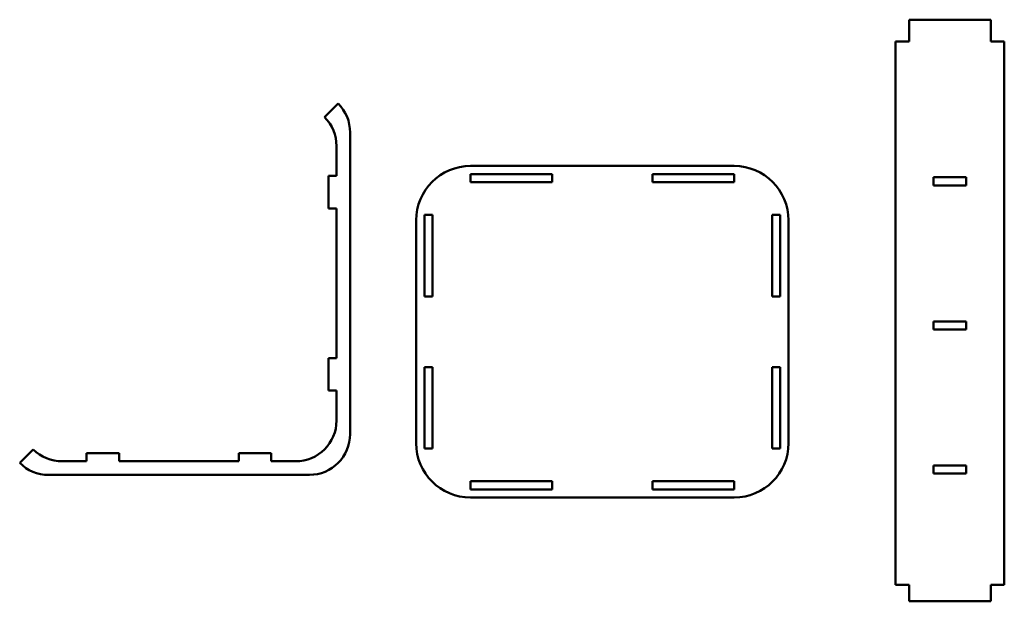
# Model space of a CAD drawing. Header units: millimetres. Extents: x -4 to 358, y 49 to 263.
import ezdxf

# ---------------------------------------------------------------- set-up
doc = ezdxf.new("R2010")
doc.units = ezdxf.units.MM
doc.layers.add('Visible (ISO)', color=7, linetype='Continuous', lineweight=50)

msp = doc.modelspace()

# ---------------------------------------------------------------- linework, layer by layer
at = {"layer": 'Visible (ISO)'}
for p, q in [((322.93, 263.32), (322.93, 255.32)), ((352.93, 263.32), (322.93, 263.32)), ((352.93, 255.32), (352.93, 263.32)), ((322.93, 255.32), (317.93, 255.32)), ((317.93, 255.32), (317.93, 55.32)), ((357.93, 255.32), (352.93, 255.32)), ((357.93, 55.32), (357.93, 255.32)), ((112.78, 232.45), (107.78, 227.45)), ((117.17, 110.84), (117.17, 221.84)), ((112.17, 216.84), (112.17, 205.84)), ((258.5, 209.5), (161.5, 209.5)), ((109.17, 205.84), (109.17, 193.84)), ((112.17, 205.84), (109.17, 205.84)), ((161.5, 203.5), (161.5, 206.5)), ((161.5, 206.5), (191.5, 206.5)), ((191.5, 203.5), (161.5, 203.5)), ((191.5, 206.5), (191.5, 203.5)), ((228.5, 203.5), (228.5, 206.5)), ((228.5, 206.5), (258.5, 206.5)), ((258.5, 203.5), (228.5, 203.5)), ((258.5, 206.5), (258.5, 203.5)), ((331.93, 205.32), (343.93, 205.32)), ((331.93, 202.32), (331.93, 205.32)), ((343.93, 205.32), (343.93, 202.32)), ((343.93, 202.32), (331.93, 202.32)), ((109.17, 193.84), (112.17, 193.84)), ((112.17, 193.84), (112.17, 138.84)), ((141.5, 189.5), (141.5, 107.5)), ((144.5, 161.5), (144.5, 191.5)), ((144.5, 191.5), (147.5, 191.5)), ((147.5, 191.5), (147.5, 161.5)), ((272.5, 161.5), (272.5, 191.5)), ((272.5, 191.5), (275.5, 191.5)), ((275.5, 191.5), (275.5, 161.5)), ((278.5, 107.5), (278.5, 189.5)), ((147.5, 161.5), (144.5, 161.5)), ((275.5, 161.5), (272.5, 161.5)), ((331.93, 152.32), (343.93, 152.32)), ((331.93, 149.32), (331.93, 152.32)), ((343.93, 152.32), (343.93, 149.32)), ((343.93, 149.32), (331.93, 149.32)), ((109.17, 138.84), (109.17, 126.84)), ((112.17, 138.84), (109.17, 138.84)), ((144.5, 105.5), (144.5, 135.5)), ((144.5, 135.5), (147.5, 135.5)), ((147.5, 135.5), (147.5, 105.5)), ((272.5, 105.5), (272.5, 135.5)), ((272.5, 135.5), (275.5, 135.5)), ((275.5, 135.5), (275.5, 105.5)), ((109.17, 126.84), (112.17, 126.84)), ((112.17, 126.84), (112.17, 115.84)), ((0.57, 105.23), (-4.43, 100.23)), ((147.5, 105.5), (144.5, 105.5)), ((275.5, 105.5), (272.5, 105.5)), ((20.17, 103.84), (20.17, 100.84)), ((32.17, 103.84), (20.17, 103.84)), ((32.17, 100.84), (32.17, 103.84)), ((76.17, 103.84), (76.17, 100.84)), ((88.17, 103.84), (76.17, 103.84)), ((88.17, 100.84), (88.17, 103.84)), ((20.17, 100.84), (11.17, 100.84)), ((76.17, 100.84), (32.17, 100.84)), ((97.17, 100.84), (88.17, 100.84)), ((331.93, 99.32), (343.93, 99.32)), ((331.93, 96.32), (331.93, 99.32)), ((343.93, 99.32), (343.93, 96.32)), ((6.17, 95.84), (102.17, 95.84)), ((343.93, 96.32), (331.93, 96.32)), ((161.5, 90.5), (161.5, 93.5)), ((161.5, 93.5), (191.5, 93.5)), ((191.5, 93.5), (191.5, 90.5)), ((228.5, 90.5), (228.5, 93.5)), ((228.5, 93.5), (258.5, 93.5)), ((258.5, 93.5), (258.5, 90.5)), ((191.5, 90.5), (161.5, 90.5)), ((161.5, 87.5), (258.5, 87.5)), ((258.5, 90.5), (228.5, 90.5)), ((317.93, 55.32), (322.93, 55.32)), ((322.93, 55.32), (322.93, 49.32)), ((352.93, 55.32), (357.93, 55.32)), ((352.93, 49.32), (352.93, 55.32)), ((322.93, 49.32), (352.93, 49.32))]:
    msp.add_line(p, q, dxfattribs=at)
for centre, radius, start, end in [((102.17, 221.84), 15, 0, 45), ((97.17, 216.84), 15, 0, 45), ((161.5, 189.5), 20, 90, 180), ((258.5, 189.5), 20, 0, 90), ((97.17, 115.84), 15, 270, 0), ((102.17, 110.84), 15, 270, 0), ((11.17, 115.84), 15, 225, 270), ((161.5, 107.5), 20, 180, 270), ((258.5, 107.5), 20, 270, 0), ((6.17, 110.84), 15, 225, 270)]:
    msp.add_arc(centre, radius, start, end, dxfattribs=at)

doc.saveas('drawing.dxf')
